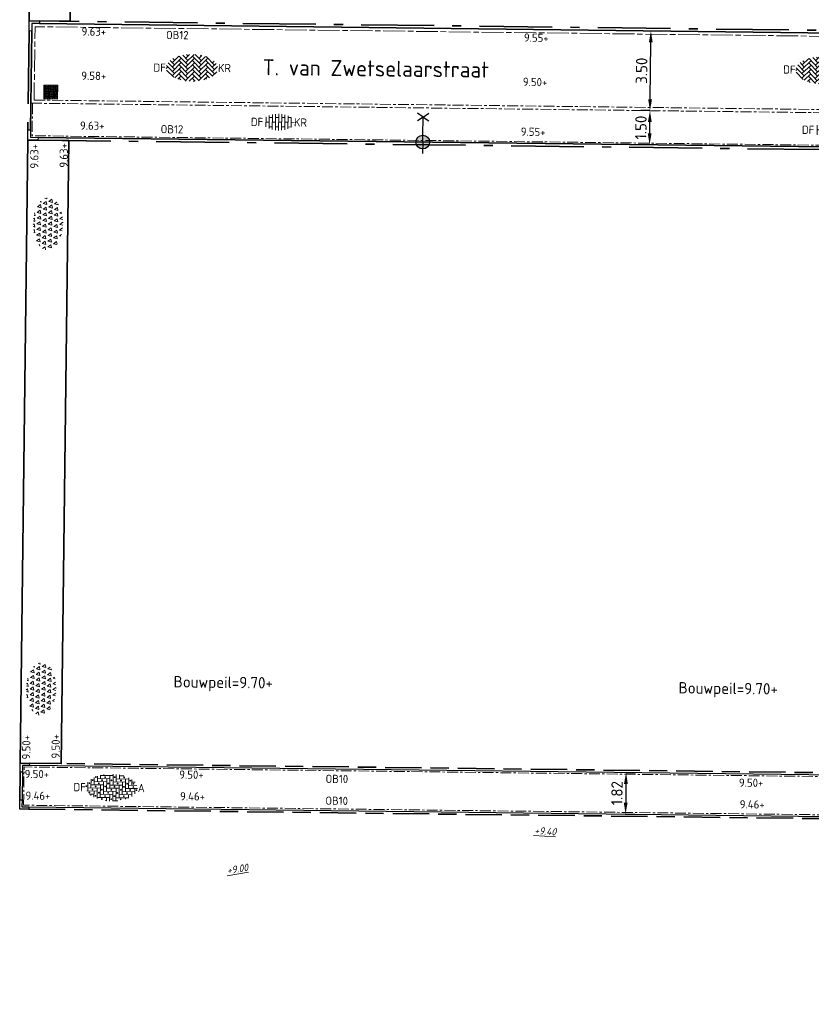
# Model space of a CAD drawing. Header units: metres. Extents: x 167072 to 168585, y 462393 to 462997.
# Tile 82 of 95: x 167474 to 167509, y 462634 to 462677. Entities that reach past the tile are written whole.
import ezdxf
from ezdxf.enums import TextEntityAlignment as Align

# ---------------------------------------------------------------- set-up
doc = ezdxf.new("R2010")
doc.units = ezdxf.units.M
doc.header["$LTSCALE"] = 0.2
for name, pattern in [('ACAD_ISO04W100', [30, 24, -3, 0, -3]), ('ACAD_ISO08W100', [36, 24, -3, 6, -3]), ('VH-OPSLUITBAND_100X200', [16, 8, -2, 4, -2]), ('VH-OPSLUITBAND_120X250', [26, 16, -4, 2, -4])]:
    doc.linetypes.add(name, pattern=pattern)
doc.layers.get('0').update_dxf_attribs({"lineweight": 25})
for name, color, linetype, lineweight in [('B-RO-OG-HOOGTEPUNT-T18', 253, 'Continuous', 13), ('N-WE-IE-MEUBILAIR_WEGMEUBILAIR_LICHTMAST-S', 7, 'Continuous', 25), ('N-WE-OG-BEBOUWING_STRAATNAAM-T35', 50, 'Continuous', 35), ('N-WE-RI-VWA_RIOOLPUT_INSPECTIEPUT-S', 10, 'Continuous', 15), ('N-WE-VH-KANTOPSLUITING-T18', 10, 'Continuous', 18), ('N-WE-VH-KANTOPSLUITING_OPSLUITBAND_100X200-G', 150, 'VH-OPSLUITBAND_100X200', 35), ('N-WE-VH-KANTOPSLUITING_OPSLUITBAND_100X200_HOEKSTUK-S', 150, 'Continuous', 25), ('N-WE-VH-KANTOPSLUITING_OPSLUITBAND_120X250-G', 150, 'VH-OPSLUITBAND_120X250', 35), ('N-WE-VH-KANTOPSLUITING_OPSLUITBAND_120X250_HOEKSTUK-S', 150, 'Continuous', 25), ('N-WE-VH-KANTOPSLUITING_VOORKANTBAND_OB_100x200-G', 2, 'Continuous', 25), ('N-WE-VH-KANTOPSLUITING_VOORKANTBAND_OB_120x250-G', 3, 'Continuous', 35), ('N-WE-VH-KANTVERHARDING_BSS_KR_DUBBELE_STREKLAAG-G', 10, 'ACAD_ISO08W100', 18), ('N-WE-VH-KANTVERHARDING_BSS_KR_ENKELE_STREKLAAG-G', 10, 'ACAD_ISO04W100', 18), ('N-WE-VH-KANTVERHARDING_BSS_LANGS_BAND_DUBBELE_STREKLAAG-G', 10, 'ACAD_ISO08W100', 18), ('N-WE-VH-KANTVERHARDING_SBS_A_ENKELE_STREKLAAG-G', 10, 'ACAD_ISO04W100', 13), ('N-WE-VH-VERHARDING_BETONSTRAATSTEEN-A', 11, 'Continuous', 15), ('N-WE-VH-VERHARDING_BETONSTRAATSTEEN-S', 11, 'Continuous', 13), ('N-WE-VH-VERHARDING_HALFVERHARDING-G', 1, 'Continuous', 35), ('N-WE-VH-VERHARDING_HALFVERHARDING_GRAVEL-S', 11, 'Continuous', 13), ('N-WE-VH-VERHARDING_STRAATBAKSTEEN-S', 11, 'Continuous', 13), ('X-XX-AL-HOOGTELABEL-T25', 1, 'Continuous', 25), ('X-XX-AL-HOOGTELABEL-T25 bouwpeil', 7, 'Continuous', 25)]:
    doc.layers.add(name, color=color, linetype=linetype, lineweight=lineweight)
doc.layers.add('TM00_MAATVOERING', color=1, linetype='Continuous')
doc.styles.add('NLCS-ISO', font='NLCS-ISO.ttf')
doc.styles.add('NLCS-ISO-M200-T18', font='NLCS-ISO.ttf', dxfattribs={"height": 0.36})
doc.styles.add('NLCS-ISO-M200-T18_CURSIEF', font='NLCS-ISO.ttf', dxfattribs={"oblique": 30, "height": 0.36})
doc.styles.add('NLCS-ISO-M200-T25', font='NLCS-ISO.ttf', dxfattribs={"height": 0.5})
doc.styles.add('NLCS-ISO-M200-T35', font='NLCS-ISO.ttf', dxfattribs={"height": 0.7})
doc.dimstyles.new('NLCS-M200-T25-PIJL_L2_H1', dxfattribs={"dimscale": 0.2, "dimtxt": 2.5, "dimasz": 2.5, "dimexe": 2, "dimexo": 2, "dimgap": 0.7, "dimtad": 1, "dimzin": 0, "dimdsep": 46, "dimtxsty": 'NLCS-ISO-M200-T25', "dimcen": 0, "dimdle": 2, "dimclrd": 256, "dimclre": 256, "dimclrt": 256, "dimadec": 1, "dimazin": 0, "dimtfac": 1, "dimtdec": 3, "dimtofl": 0, "dimtmove": 0, "dimatfit": 3, "dimfxl": 2, "dimfxlon": 1, "dimtfillclr": 256, "dimtolj": 1, "dimtzin": 0, "dimlwd": -1, "dimlwe": -1, "dimarcsym": 0})

# ---------------------------------------------------------------- blocks, each defined once
blk = doc.blocks.new('SVH-BSS_DIKFORMAAT_KEPER-SO')
at = {"ltscale": 0.1}
for p, q in [((-4.31, 1.14), (-2.9, 2.55)), ((-2.82, 2.58), (-0.9, 0.65)), ((-2.04, 2.77), (-0.9, 1.63)), ((-1.39, 2.12), (-0.54, 2.96)), ((-1.39, 1.14), (0.44, 2.96)), ((-1.2, 2.91), (-0.9, 2.6)), ((0.08, 2.6), (2.03, 0.65)), ((0.71, 2.95), (2.03, 1.63)), ((1.54, 2.12), (2.17, 2.75)), ((1.54, 1.14), (2.94, 2.54)), ((1.82, 2.82), (2.03, 2.6)), ((3.13, 2.48), (4.96, 0.65)), ((-5.65, -0.19), (-5.29, 0.16)), ((-5.59, 0.46), (-3.83, -1.3)), ((-5.25, 1.1), (-3.83, -0.32)), ((-4.77, 1.6), (-3.83, 0.65)), ((-4.31, 0.16), (-2.36, 2.12)), ((-4.31, -0.81), (-2.36, 1.14)), ((-4.31, -1.79), (-2.36, 0.16)), ((-4.19, 2), (-3.83, 1.63)), ((-2.85, 1.63), (-0.9, -0.32)), ((-2.85, 0.65), (-0.9, -1.3)), ((-1.39, 0.16), (0.56, 2.12)), ((-1.39, -0.81), (0.56, 1.14)), ((-1.39, -1.79), (0.56, 0.16)), ((0.08, 1.63), (2.03, -0.32)), ((0.08, 0.65), (2.03, -1.3)), ((1.54, 0.16), (3.49, 2.12)), ((1.54, -0.81), (3.49, 1.14)), ((1.54, -1.79), (3.49, 0.16)), ((3, 1.63), (4.96, -0.32)), ((3, 0.65), (4.96, -1.3)), ((4.47, 1.14), (4.85, 1.53)), ((4.47, 0.16), (5.32, 1.02)), ((4.47, -0.81), (5.62, 0.34)), ((-5.57, -0.54), (-4, -2.1)), ((-5.39, -0.91), (-5.29, -0.81)), ((-3.77, -2.22), (-2.36, -0.81)), ((-3.07, -2.5), (-2.36, -1.79)), ((-2.85, -0.32), (-0.9, -2.27)), ((-2.85, -1.3), (-1.25, -2.9)), ((-1.39, -2.76), (0.56, -0.81)), ((-0.6, -2.96), (0.56, -1.79)), ((0.08, -0.32), (2.03, -2.27)), ((0.08, -1.3), (1.63, -2.85)), ((1.54, -2.76), (3.49, -0.81)), ((2.65, -2.63), (3.49, -1.79)), ((3, -0.32), (4.49, -1.81)), ((3, -1.3), (3.87, -2.17)), ((4.47, -1.79), (5.44, -0.81)), ((-2.85, -2.27), (-2.44, -2.68)), ((0.08, -2.27), (0.75, -2.95)), ((0.36, -2.97), (0.56, -2.76)), ((3, -2.27), (3.19, -2.46))]:
    blk.add_line(p, q, dxfattribs=at)
at = {"style": 'NLCS-ISO'}
blk.add_attdef('FORMAAT', text='', height=1.8, dxfattribs=at).set_placement((-5.75, 0), align=Align.MIDDLE_RIGHT)
blk.add_attdef('KLEUR', text='', height=1.8, dxfattribs=at).set_placement((5.72, 0), align=Align.MIDDLE_LEFT)
at = {"style": 'NLCS-ISO', "flags": 1}
blk.add_attdef('FUNCTIE', text='', height=1.8, dxfattribs=at).set_placement((0.12, -3.58), align=Align.MIDDLE_CENTER)
blk = doc.blocks.new('SVH-SBS_DIKFORMAAT_ELLEBOOG-SO')
at = {"ltscale": 0.1}
for p, q in [((-2.76, 2.3), (-2.76, 0.69)), ((-2.07, 2.59), (-2.07, 1.38)), ((-1.38, 2.8), (-1.38, 2.07)), ((-1.38, 2.76), (1.38, 2.76)), ((-0.69, 2.95), (-0.69, 2.76)), ((0.69, 2.76), (0.69, 0)), ((1.38, 3.09), (1.38, 0.69)), ((2.07, 3.05), (2.07, 1.38)), ((2.76, 2.97), (2.76, 2.07)), ((2.76, 2.76), (3.71, 2.76)), ((3.45, 2.83), (3.45, 2.76)), ((4.83, 2.36), (4.83, 0)), ((-4.14, 1.26), (-4.14, -0.69)), ((-4.14, 0), (-1.38, 0)), ((-3.45, 1.9), (-3.45, 0)), ((-3.45, 0.69), (-0.69, 0.69)), ((-2.76, 1.38), (0, 1.38)), ((-2.07, 2.07), (0.69, 2.07)), ((-1.38, 0.69), (-1.38, -2.07)), ((-0.69, 1.38), (-0.69, -1.38)), ((0, 2.07), (0, -0.69)), ((0, 0), (2.76, 0)), ((0.69, 0.69), (3.45, 0.69)), ((1.38, 1.38), (4.14, 1.38)), ((2.07, 2.07), (4.83, 2.07)), ((2.76, 0.69), (2.76, -2.07)), ((3.45, 1.38), (3.45, -1.38)), ((4.14, 2.07), (4.14, -0.69)), ((4.14, 0), (6.74, 0)), ((4.83, 0.69), (6.65, 0.69)), ((5.52, 1.97), (5.52, 0.69)), ((5.52, 1.38), (6.22, 1.38)), ((6.21, 1.39), (6.21, 1.38)), ((-4.35, -0.69), (-2.07, -0.69)), ((-3.79, -1.38), (-2.76, -1.38)), ((-3.45, -1.38), (-3.45, -1.65)), ((-2.76, -0.69), (-2.76, -2.05)), ((-2.07, 0), (-2.07, -2.34)), ((-2.07, -2.07), (0.69, -2.07)), ((-1.38, -1.38), (1.38, -1.38)), ((-0.69, -0.69), (2.07, -0.69)), ((0, -2.07), (0, -2.79)), ((0.69, -1.38), (0.69, -2.84)), ((1.38, -0.69), (1.38, -2.84)), ((2.07, 0), (2.07, -2.76)), ((2.07, -2.07), (4.83, -2.07)), ((2.76, -1.38), (5.52, -1.38)), ((3.45, -0.69), (6.21, -0.69)), ((4.14, -2.07), (4.14, -2.38)), ((4.83, -1.38), (4.83, -2.11)), ((5.52, -0.69), (5.52, -1.73)), ((6.21, 0), (6.21, -1.14)), ((-0.28, -2.76), (0, -2.76)), ((1.38, -2.76), (2.46, -2.76))]:
    blk.add_line(p, q, dxfattribs=at)
for centre in [(-2.42, 2.41), (-0.35, 2.41), (1.72, 2.41), (3.79, 2.41), (-4.48, 0.34), (-3.79, 1.03), (-3.1, 1.72), (-2.42, 0.34), (-1.73, 1.03), (-1.04, 1.72), (-0.35, 0.34), (0.34, 1.03), (1.03, 1.72), (1.72, 0.34), (2.41, 1.03), (3.11, 1.72), (3.79, 0.34), (4.49, 1.03), (5.18, 1.72), (5.86, 1.03), (5.86, 0.34), (-3.79, -1.04), (-3.1, -0.35), (-2.42, -1.73), (-1.73, -1.04), (-1.04, -0.35), (-0.35, -1.73), (0.34, -1.04), (1.03, -0.35), (1.72, -1.73), (2.41, -1.04), (3.11, -0.35), (3.79, -1.73), (4.49, -1.04), (5.18, -0.35), (6.55, -0.35), (-1.04, -2.42), (1.03, -2.42), (3.11, -2.42)]:
    blk.add_circle(centre, 0.0881, dxfattribs=at)
at = {"style": 'NLCS-ISO'}
blk.add_attdef('FORMAAT', text='', height=1.8, dxfattribs=at).set_placement((-4.59, 0.12), align=Align.MIDDLE_RIGHT)
blk.add_attdef('KLEUR', text='', height=1.8, dxfattribs=at).set_placement((6.84, 0.12), align=Align.MIDDLE_LEFT)
at = {"style": 'NLCS-ISO', "flags": 1}
blk.add_attdef('FUNCTIE', text='', height=1.8, dxfattribs=at).set_placement((0.12, -3.58), align=Align.MIDDLE_CENTER)
blk = doc.blocks.new('*D103')
at = {"layer": 'Defpoints', "color": 0, "transparency": 16777216}
for p in [(167500.45, 462644.258), (167500.428, 462642.438), (167500.509, 462642.437)]:
    blk.add_point(p, dxfattribs=at)
at = {"layer": 'TM00_MAATVOERING', "transparency": 16777216}
for p, q in [((167500.53, 462644.257), (167500.93, 462644.252)), ((167500.524, 462643.757), (167500.515, 462642.937)), ((167500.509, 462642.437), (167500.909, 462642.432))]:
    blk.add_line(p, q, dxfattribs=at)
for points in [[(167500.441, 462643.758), (167500.608, 462643.756), (167500.53, 462644.257)], [(167500.431, 462642.938), (167500.598, 462642.936), (167500.509, 462642.437)]]:
    blk.add_solid(points, dxfattribs=at)
at = {"layer": 'TM00_MAATVOERING', "transparency": 16777216, "insert": (167500.13, 462643.352), "char_height": 0.5, "attachment_point": 5, "rotation": 89.3109, "style": 'NLCS-ISO-M200-T25'}
blk.add_mtext('\\A1;1.82', dxfattribs=at)
blk = doc.blocks.new('*D461')
at = {"layer": 'Defpoints', "color": 0, "transparency": 16777216}
for p in [(167501.581, 462673.346), (167501.581, 462673.346), (167501.563, 462671.846)]:
    blk.add_point(p, dxfattribs=at)
at = {"layer": 'TM00_MAATVOERING', "transparency": 16777216}
for p, q in [((167501.581, 462673.346), (167501.181, 462673.351)), ((167501.569, 462672.346), (167501.575, 462672.846)), ((167501.563, 462671.846), (167501.163, 462671.851))]:
    blk.add_line(p, q, dxfattribs=at)
for points in [[(167501.492, 462672.847), (167501.658, 462672.845), (167501.581, 462673.346)], [(167501.486, 462672.347), (167501.652, 462672.345), (167501.563, 462671.846)]]:
    blk.add_solid(points, dxfattribs=at)
at = {"layer": 'TM00_MAATVOERING', "transparency": 16777216, "insert": (167501.182, 462672.601), "char_height": 0.5, "attachment_point": 5, "rotation": 89.3109, "style": 'NLCS-ISO-M200-T25'}
blk.add_mtext('\\A1;1.50', dxfattribs=at)
blk = doc.blocks.new('*D462')
at = {"layer": 'Defpoints', "color": 0, "transparency": 16777216}
for p in [(167501.623, 462676.847), (167501.623, 462676.847), (167501.581, 462673.346)]:
    blk.add_point(p, dxfattribs=at)
at = {"layer": 'TM00_MAATVOERING', "transparency": 16777216}
for p, q in [((167501.623, 462676.847), (167502.023, 462676.842)), ((167501.587, 462673.846), (167501.617, 462676.347)), ((167501.581, 462673.346), (167501.981, 462673.342))]:
    blk.add_line(p, q, dxfattribs=at)
for points in [[(167501.534, 462676.348), (167501.7, 462676.346), (167501.623, 462676.847)], [(167501.504, 462673.847), (167501.67, 462673.845), (167501.581, 462673.346)]]:
    blk.add_solid(points, dxfattribs=at)
at = {"layer": 'TM00_MAATVOERING', "transparency": 16777216, "insert": (167501.212, 462675.101), "char_height": 0.5, "attachment_point": 5, "rotation": 89.3109, "style": 'NLCS-ISO-M200-T25'}
blk.add_mtext('\\A1;3.50', dxfattribs=at)
blk = doc.blocks.new('SVH-GRAVEL-SO')
for p, q in [((-3.83, 2.42), (-4.03, 1.62)), ((-3.33, 1.77), (-3.83, 2.42)), ((-2.58, 2.42), (-2.78, 1.62)), ((-2.08, 1.77), (-2.58, 2.42)), ((-1.98, 3.07), (-2.03, 2.87)), ((-2.03, 2.87), (-1.33, 3.02)), ((-1.33, 2.42), (-1.53, 1.62)), ((-1.33, 3.02), (-1.44, 3.16)), ((-0.83, 1.77), (-1.33, 2.42)), ((-0.68, 3.24), (-0.78, 2.87)), ((-0.78, 2.87), (-0.08, 3.02)), ((-0.08, 2.42), (-0.28, 1.62)), ((-0.08, 3.02), (-0.27, 3.26)), ((0.42, 1.77), (-0.08, 2.42)), ((0.57, 3.25), (0.47, 2.87)), ((0.47, 2.87), (1.17, 3.02)), ((1.17, 2.42), (0.97, 1.62)), ((1.17, 3.02), (1.02, 3.22)), ((1.67, 1.77), (1.17, 2.42)), ((1.78, 3.11), (1.72, 2.87)), ((1.72, 2.87), (2.32, 2.99)), ((2.42, 2.42), (2.22, 1.62)), ((2.92, 1.77), (2.42, 2.42)), ((3.67, 2.42), (3.47, 1.62)), ((4.17, 1.77), (3.67, 2.42)), ((-5.74, 0.37), (-5.08, 0.52)), ((-5.08, 0.52), (-5.48, 1.04)), ((-4.95, 1.69), (-4.58, 1.77)), ((-4.58, 1.77), (-4.69, 1.91)), ((-4.33, 1.17), (-4.53, 0.37)), ((-4.53, 0.37), (-3.83, 0.52)), ((-3.83, 0.52), (-4.33, 1.17)), ((-4.03, 1.62), (-3.33, 1.77)), ((-3.08, 1.17), (-3.28, 0.37)), ((-3.28, 0.37), (-2.58, 0.52)), ((-2.58, 0.52), (-3.08, 1.17)), ((-2.78, 1.62), (-2.08, 1.77)), ((-1.83, 1.17), (-2.03, 0.37)), ((-2.03, 0.37), (-1.33, 0.52)), ((-1.33, 0.52), (-1.83, 1.17)), ((-1.53, 1.62), (-0.83, 1.77)), ((-0.58, 1.17), (-0.78, 0.37)), ((-0.78, 0.37), (-0.08, 0.52)), ((-0.08, 0.52), (-0.58, 1.17)), ((-0.28, 1.62), (0.42, 1.77)), ((0.67, 1.17), (0.47, 0.37)), ((0.47, 0.37), (1.17, 0.52)), ((1.17, 0.52), (0.67, 1.17)), ((0.97, 1.62), (1.67, 1.77)), ((1.92, 1.17), (1.72, 0.37)), ((1.72, 0.37), (2.42, 0.52)), ((2.42, 0.52), (1.92, 1.17)), ((2.22, 1.62), (2.92, 1.77)), ((2.23, 2.05), (2.23, 2.05)), ((2.23, 2.05), (2.23, 2.05)), ((3.17, 1.17), (2.97, 0.37)), ((2.97, 0.37), (3.67, 0.52)), ((3.67, 0.52), (3.17, 1.17)), ((3.47, 1.62), (4.17, 1.77)), ((4.42, 1.17), (4.22, 0.37)), ((4.22, 0.37), (4.92, 0.52)), ((4.92, 0.52), (4.42, 1.17)), ((4.78, 1.84), (4.72, 1.62)), ((4.72, 1.62), (4.97, 1.67)), ((5.59, 0.83), (5.47, 0.37)), ((5.47, 0.37), (5.73, 0.42)), ((-5.08, -0.08), (-5.28, -0.88)), ((-5.28, -0.88), (-4.58, -0.73)), ((-4.58, -0.73), (-5.08, -0.08)), ((-4.33, -1.33), (-4.51, -2.05)), ((-4.41, -2.11), (-3.83, -1.98)), ((-3.83, -1.98), (-4.33, -1.33)), ((-3.83, -0.08), (-4.03, -0.88)), ((-4.03, -0.88), (-3.33, -0.73)), ((-3.33, -0.73), (-3.83, -0.08)), ((-3.08, -1.33), (-3.28, -2.13)), ((-3.28, -2.13), (-2.58, -1.98)), ((-2.58, -1.98), (-3.08, -1.33)), ((-2.58, -0.08), (-2.78, -0.88)), ((-2.78, -0.88), (-2.08, -0.73)), ((-2.08, -0.73), (-2.58, -0.08)), ((-1.83, -1.33), (-2.03, -2.13)), ((-2.03, -2.13), (-1.33, -1.98)), ((-1.33, -1.98), (-1.83, -1.33)), ((-1.33, -0.08), (-1.53, -0.88)), ((-1.53, -0.88), (-0.83, -0.73)), ((-0.83, -0.73), (-1.33, -0.08)), ((-0.58, -1.33), (-0.78, -2.13)), ((-0.78, -2.13), (-0.08, -1.98)), ((-0.08, -1.98), (-0.58, -1.33)), ((-0.08, -0.08), (-0.28, -0.88)), ((-0.28, -0.88), (0.42, -0.73)), ((0.42, -0.73), (-0.08, -0.08)), ((0.67, -1.33), (0.47, -2.13)), ((0.47, -2.13), (1.17, -1.98)), ((1.17, -1.98), (0.67, -1.33)), ((1.17, -0.08), (0.97, -0.88)), ((0.97, -0.88), (1.67, -0.73)), ((1.67, -0.73), (1.17, -0.08)), ((1.92, -1.33), (1.72, -2.13)), ((1.72, -2.13), (2.42, -1.98)), ((2.42, -1.98), (1.92, -1.33)), ((2.42, -0.08), (2.22, -0.88)), ((2.22, -0.88), (2.92, -0.73)), ((2.92, -0.73), (2.42, -0.08)), ((3.17, -1.33), (2.97, -2.13)), ((2.97, -2.13), (3.67, -1.98)), ((3.67, -1.98), (3.17, -1.33)), ((3.67, -0.08), (3.47, -0.88)), ((3.47, -0.88), (4.17, -0.73)), ((4.17, -0.73), (3.67, -0.08)), ((4.42, -1.33), (4.22, -2.13)), ((4.22, -2.13), (4.44, -2.09)), ((4.8, -1.82), (4.42, -1.33)), ((4.92, -0.08), (4.72, -0.88)), ((4.72, -0.88), (5.42, -0.73)), ((5.42, -0.73), (4.92, -0.08)), ((-2.58, -2.58), (-2.66, -2.9)), ((-2.25, -3.01), (-2.58, -2.58)), ((-1.33, -2.58), (-1.47, -3.16)), ((-0.83, -3.23), (-1.33, -2.58)), ((-0.08, -2.58), (-0.25, -3.26)), ((0.42, -3.23), (-0.08, -2.58)), ((0.29, -3.26), (0.42, -3.23)), ((1.17, -2.58), (1.01, -3.22)), ((1.6, -3.14), (1.17, -2.58)), ((2.42, -2.58), (2.32, -2.99)), ((2.66, -2.9), (2.42, -2.58))]:
    blk.add_line(p, q)
at = {"style": 'NLCS-ISO', "flags": 1}
blk.add_attdef('FUNCTIE', text='', height=1.8, dxfattribs=at).set_placement((0.05, -4.2), align=Align.MIDDLE_CENTER)
blk = doc.blocks.new('*U547')
blk.add_lwpolyline([(0, 120), (330, 120), (330, 450), (450, 450), (450, 0), (0, 0)], close=True)
at = {"flags": 5}
blk.add_attdef('BPNR', (541, 321), '', height=400, dxfattribs=at)
blk = doc.blocks.new('*U546')
blk.add_lwpolyline([(0, 100), (300, 100), (300, 400), (400, 400), (400, 0), (0, 0)], close=True)
at = {"flags": 5}
blk.add_attdef('BPNR', (556, 250), '', height=400, dxfattribs=at)
blk = doc.blocks.new('SVH-BSS_DIKFORMAAT_HALFST_KL-SO')
at = {"layer": 'N-WE-VH-VERHARDING_BETONSTRAATSTEEN-A', "linetype": 'Continuous'}
for p, q in [((-2.79, 1.03), (-2.76, 1.03)), ((-2.76, -1.05), (-2.76, 1.05)), ((-2.76, 0), (-2.07, 0)), ((-2.07, -1.43), (-2.07, 1.43)), ((-2.07, 1.03), (-1.38, 1.03)), ((-1.38, -1.65), (-1.38, 1.65)), ((-1.38, 0), (-0.69, 0)), ((-0.69, -1.77), (-0.69, 1.77)), ((-0.69, 1.03), (0, 1.03)), ((0, -1.81), (0, 1.81)), ((0, 0), (0.69, 0)), ((0.69, -1.77), (0.69, 1.77)), ((0.69, 1.03), (1.38, 1.03)), ((1.38, -1.65), (1.38, 1.65)), ((1.38, 0), (2.07, 0)), ((2.07, -1.43), (2.07, 1.43)), ((2.07, 1.03), (2.76, 1.03)), ((2.76, -1.05), (2.76, 1.05)), ((2.76, 0), (3.39, 0)), ((-2.79, -1.03), (-2.76, -1.03)), ((-2.07, -1.03), (-1.38, -1.03)), ((-0.69, -1.03), (0, -1.03)), ((0.69, -1.03), (1.38, -1.03)), ((2.07, -1.03), (2.76, -1.03))]:
    blk.add_line(p, q, dxfattribs=at)
at = {"style": 'NLCS-ISO'}
blk.add_attdef('FORMAAT', text='', height=1.8, dxfattribs=at).set_placement((-3.39, 0), align=Align.MIDDLE_RIGHT)
blk.add_attdef('KLEUR', text='', height=1.8, dxfattribs=at).set_placement((3.39, 0), align=Align.MIDDLE_LEFT)
at = {"style": 'NLCS-ISO', "flags": 1}
blk.add_attdef('FUNCTIE', text='', height=1.8, dxfattribs=at).set_placement((0.12, -3.58), align=Align.MIDDLE_CENTER)
blk = doc.blocks.new('Inspectieputdeksel 610x610')
h = blk.add_hatch()
h.set_pattern_fill('ANGLE', color=253, scale=0.2)
h.set_pattern_definition([(0, (0, 0), (0, 0.055), [0.04, -0.015]), (90, (0, 0), (-0.055, 3e-18), [0.04, -0.015])])
h.paths.add_polyline_path([(-0.305, -0.305), (0.305, -0.305), (0.305, 0.305), (-0.305, 0.305)])
blk.add_lwpolyline([(-0.305, -0.305), (0.305, -0.305), (0.305, 0.305), (-0.305, 0.305)], close=True)
blk.add_circle((0, 0), 0.26)
blk = doc.blocks.new('N-SIE-WEG_LICHTMAST_1UITHOUDER-SO')
h = blk.add_hatch(color=256)
edge = h.paths.add_edge_path()
edge.add_arc((0, 0), 1.5, 0, 360)
for p, q in [((0, -2.42), (0, 2.33)), ((-5.5, 0), (-6.34, 1.24)), ((-5.5, 0), (-6.34, -1.24)), ((-5.5, 0), (-4.66, 1.24)), ((-1.5, 0), (-5.5, 0)), ((-5.5, 0), (-4.66, -1.24)), ((0, 0), (-1.49, 0)), ((0, 0), (2.52, 0))]:
    blk.add_line(p, q)
blk.add_circle((0, 0), 1.5)
at = {"style": 'NLCS-ISO'}
blk.add_attdef('TYPE', text='', height=1.8, dxfattribs=at).set_placement((0, 2.33), align=Align.BOTTOM_CENTER)

msp = doc.modelspace()

# ---------------------------------------------------------------- linework, layer by layer
at = {"layer": 'N-WE-VH-KANTOPSLUITING_OPSLUITBAND_100X200-G', "flags": 128}
for points in [[(167513.084, 462671.588), (167512.152, 462644.217), (167474.297, 462644.672)], [(167473.892, 462644.277), (167473.877, 462643.057)]]:
    msp.add_lwpolyline(points, dxfattribs=at)
msp.add_lwpolyline([(167474.273, 462642.653), (167515.253, 462642.16, -0.005829), (167514.568, 462634.185)], format="xyb", dxfattribs=at)
at = {"layer": 'N-WE-VH-KANTOPSLUITING_OPSLUITBAND_120X250-G'}
for points in [[(167518.186, 462676.767), (167518.086, 462676.768), (167474.739, 462677.291)], [(167474.284, 462676.846), (167474.232, 462672.505)], [(167474.676, 462672.05), (167518.01, 462671.529), (167518.012, 462671.649)]]:
    msp.add_lwpolyline(points, dxfattribs=at)
at = {"layer": 'N-WE-VH-KANTOPSLUITING_VOORKANTBAND_OB_100x200-G', "flags": 128}
for points in [[(167513.184, 462671.587), (167512.249, 462644.116), (167474.296, 462644.572)], [(167473.992, 462644.276), (167473.977, 462643.056)]]:
    msp.add_lwpolyline(points, dxfattribs=at)
msp.add_lwpolyline([(167474.274, 462642.753), (167515.361, 462642.258, -0.005907), (167514.667, 462634.175)], format="xyb", dxfattribs=at)
at = {"layer": 'N-WE-VH-KANTOPSLUITING_VOORKANTBAND_OB_120x250-G'}
for points in [[(167474.738, 462677.171), (167518.182, 462676.647), (167518.186, 462676.767)], [(167474.352, 462672.504), (167474.404, 462676.845)], [(167518.012, 462671.649), (167474.678, 462672.17)]]:
    msp.add_lwpolyline(points, dxfattribs=at)
at = {"layer": 'N-WE-VH-KANTVERHARDING_BSS_KR_DUBBELE_STREKLAAG-G', "ltscale": 0.1}
msp.add_lwpolyline([(167474.366, 462673.674), (167518.063, 462673.148)], dxfattribs=at)
at = {"layer": 'N-WE-VH-KANTVERHARDING_BSS_KR_DUBBELE_STREKLAAG-G', "ltscale": 0.1, "flags": 128}
msp.add_lwpolyline([(167474.507, 462673.812), (167518.068, 462673.288)], dxfattribs=at)
at = {"layer": 'N-WE-VH-KANTVERHARDING_BSS_KR_ENKELE_STREKLAAG-G', "ltscale": 0.1, "flags": 128}
msp.add_lwpolyline([(167474.436, 462673.673), (167474.418, 462672.243), (167518.014, 462671.719)], dxfattribs=at)
at = {"layer": 'N-WE-VH-KANTVERHARDING_BSS_LANGS_BAND_DUBBELE_STREKLAAG-G', "ltscale": 0.2, "flags": 128}
msp.add_lwpolyline([(167518.177, 462676.507), (167474.546, 462677.033), (167474.507, 462673.812)], dxfattribs=at)
at = {"layer": 'N-WE-VH-KANTVERHARDING_SBS_A_ENKELE_STREKLAAG-G', "ltscale": 0.1, "flags": 128}
msp.add_lwpolyline([(167474.045, 462642.825), (167474.065, 462644.505), (167512.316, 462644.045), (167513.251, 462671.516), (167518.08, 462671.458), (167518.08, 462671.528)], dxfattribs=at)
msp.add_lwpolyline([(167520.335, 462671.501), (167520.297, 462670.383), (167514.9, 462670.566), (167514.534, 462659.802), (167513.997, 462644.025), (167519.341, 462643.961, -0.001197), (167519.224, 462642.302), (167517.12, 462642.327, -0.006), (167516.416, 462634.074), (167514.744, 462634.238, 0.00591), (167515.436, 462642.327), (167474.045, 462642.825)], format="xyb", dxfattribs=at)
at = {"layer": 'N-WE-VH-VERHARDING_HALFVERHARDING-G', "flags": 128}
msp.add_lwpolyline([(167476.089, 462677.274), (167474.289, 462677.296), (167474.329, 462680.619), (167476.129, 462680.597)], close=True, dxfattribs=at)
at = {"layer": 'N-WE-VH-VERHARDING_HALFVERHARDING-G'}
msp.add_lwpolyline([(167476.026, 462672.034), (167475.697, 462644.656), (167473.897, 462644.677), (167474.226, 462672.055), (167476.026, 462672.034)], dxfattribs=at)

# ---------------------------------------------------------------- block references
at = {"layer": 'N-WE-IE-MEUBILAIR_WEGMEUBILAIR_LICHTMAST-S', "xscale": 0.2000000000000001, "yscale": 0.2000000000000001, "zscale": 0.2000000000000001, "rotation": 269.0603403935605}
msp.add_blockref('N-SIE-WEG_LICHTMAST_1UITHOUDER-SO', (167491.591, 462671.966), dxfattribs=at)
at = {"layer": 'N-WE-RI-VWA_RIOOLPUT_INSPECTIEPUT-S', "rotation": 359.3094425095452}
msp.add_blockref('Inspectieputdeksel 610x610', (167475.241, 462674.163), dxfattribs=at)
at = {"layer": 'N-WE-VH-KANTOPSLUITING_OPSLUITBAND_100X200_HOEKSTUK-S', "xscale": 0.001, "yscale": 0.001, "zscale": 0.001}
for p, rotation in [((167474.297, 462644.672), 179.3108745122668), ((167473.877, 462643.057), 269.3108745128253)]:
    msp.add_blockref('*U546', p, dxfattribs=dict(at, rotation=rotation))
at = {"layer": 'N-WE-VH-KANTOPSLUITING_OPSLUITBAND_120X250_HOEKSTUK-S', "xscale": 0.001, "yscale": 0.001, "zscale": 0.001}
for p, rotation in [((167474.739, 462677.291), 179.3092578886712), ((167474.232, 462672.505), 269.3092578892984)]:
    msp.add_blockref('*U547', p, dxfattribs=dict(at, rotation=rotation))
at = {"layer": 'N-WE-VH-VERHARDING_BETONSTRAATSTEEN-S'}
for name, p, xscale, yscale, zscale, rotation in [('SVH-BSS_DIKFORMAAT_KEPER-SO', (167481.447, 462675.227), 0.2000000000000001, 0.2000000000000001, 0.2000000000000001, 359.6145102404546), ('SVH-BSS_DIKFORMAAT_KEPER-SO', (167509.129, 462675.109), 0.2000000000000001, 0.2000000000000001, 0.2000000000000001, 358.3036060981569), ('SVH-BSS_DIKFORMAAT_HALFST_KL-SO', (167485.255, 462672.84), 0.2, 0.2, 0.2, 359.3108745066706), ('SVH-BSS_DIKFORMAAT_HALFST_KL-SO', (167509.482, 462672.493), 0.2, 0.2, 0.2, 359.3108745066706)]:
    msp.add_blockref(name, p, dxfattribs=dict(at, xscale=xscale, yscale=yscale, zscale=zscale, rotation=rotation)).add_auto_attribs({'FORMAAT': 'DF', 'KLEUR': 'KR'})
at = {"layer": 'N-WE-VH-VERHARDING_HALFVERHARDING_GRAVEL-S', "ltscale": 0.2, "xscale": 0.2, "yscale": 0.2, "zscale": 0.2, "rotation": 88.5421476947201}
for p in [(167475.116, 462668.373), (167474.817, 462647.933)]:
    msp.add_blockref('SVH-GRAVEL-SO', p, dxfattribs=at)
at = {"layer": 'N-WE-VH-VERHARDING_STRAATBAKSTEEN-S', "xscale": 0.1999999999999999, "yscale": 0.1999999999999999, "zscale": 0.1999999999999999, "rotation": 359.1612573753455}
msp.add_blockref('SVH-SBS_DIKFORMAAT_ELLEBOOG-SO', (167477.697, 462643.575), dxfattribs=at).add_auto_attribs({'FORMAAT': 'DF', 'KLEUR': 'A'})

# ---------------------------------------------------------------- texts
at = {"layer": 'B-RO-OG-HOOGTEPUNT-T18', "style": 'NLCS-ISO-M200-T18_CURSIEF', "oblique": 15}
for s, rotation, p in [('%%u+9.40', 356.4225, (167496.489, 462641.555)), ('%%u+9.00', 9.4013, (167483.005, 462639.788))]:
    msp.add_text(s, height=0.32, rotation=rotation, dxfattribs=at).set_placement(p)
at = {"layer": 'N-WE-OG-BEBOUWING_STRAATNAAM-T35', "insert": (167484.558, 462675.604), "char_height": 0.7, "attachment_point": 1, "rotation": 359.3718, "style": 'NLCS-ISO-M200-T35'}
msp.add_mtext_dynamic_manual_height_columns('T. van Zwetselaarstraat', width=17.63383, gutter_width=3.5, heights=[0], dxfattribs=at)
at = {"layer": 'N-WE-VH-KANTOPSLUITING-T18', "char_height": 0.36, "attachment_point": 1, "style": 'NLCS-ISO-M200-T18'}
for s, insert, rotation in [('OB12', (167480.308, 462676.854), 359.3093), ('OB12', (167480.071, 462672.715), 359.3109), ('OB10', (167487.321, 462644.166), 359.3109), ('OB10', (167487.313, 462643.206), 359.3109)]:
    msp.add_mtext(s, dxfattribs=dict(at, insert=insert, rotation=rotation))
at = {"layer": 'X-XX-AL-HOOGTELABEL-T25', "style": 'NLCS-ISO'}
for s, rotation, p in [('9.63+', 359.4128, (167476.593, 462676.646)), ('9.55+', 358.4896, (167496.036, 462676.383)), ('9.58+', 359.4128, (167476.578, 462674.702)), ('9.50+', 358.4896, (167495.989, 462674.439)), ('9.63+', 359.4128, (167476.521, 462672.511)), ('9.55+', 358.4896, (167495.897, 462672.249)), ('9.63+', 89.3126, (167474.691, 462670.798)), ('9.63+', 89.3126, (167475.983, 462670.837)), ('9.50+', 89.3126, (167474.336, 462644.833)), ('9.50+', 89.3126, (167475.628, 462644.872)), ('9.50+', 359.5754, (167474.089, 462644.019)), ('9.50+', 359.5754, (167480.886, 462643.991)), ('9.50+', 359.5754, (167505.491, 462643.637)), ('9.46+', 359.5754, (167474.125, 462643.064)), ('9.46+', 359.5754, (167480.922, 462643.037)), ('9.46+', 359.5754, (167505.527, 462642.683))]:
    msp.add_text(s, height=0.36, rotation=rotation, dxfattribs=at).set_placement(p)
at = {"layer": 'X-XX-AL-HOOGTELABEL-T25 bouwpeil', "char_height": 0.5, "attachment_point": 1, "rotation": 359.2859, "style": 'NLCS-ISO-M200-T25'}
for insert in [(167480.642, 462648.503), (167502.84, 462648.236)]:
    msp.add_mtext_dynamic_manual_height_columns('Bouwpeil=9.70+', width=3.77876, gutter_width=2.5, heights=[0], dxfattribs=dict(at, insert=insert))

# ---------------------------------------------------------------- dimensions: what is measured, and where the dimension line sits
at = {"layer": 'TM00_MAATVOERING'}
for p1, p2, distance, picture, middle in [((167501.581, 462673.346), (167501.623, 462676.847), 0, '*D462', (167501.212, 462675.101)), ((167501.563, 462671.846), (167501.581, 462673.346), 0, '*D461', (167501.182, 462672.601)), ((167500.45, 462644.258), (167500.428, 462642.438), 0.08, '*D103', (167500.13, 462643.352))]:
    dim = msp.add_aligned_dim(p1=p1, p2=p2, distance=distance, dimstyle='NLCS-M200-T25-PIJL_L2_H1', dxfattribs=at)
    dim.commit()
    dim.dimension.update_dxf_attribs({"geometry": picture, "text_midpoint": middle})

doc.saveas('drawing.dxf')
